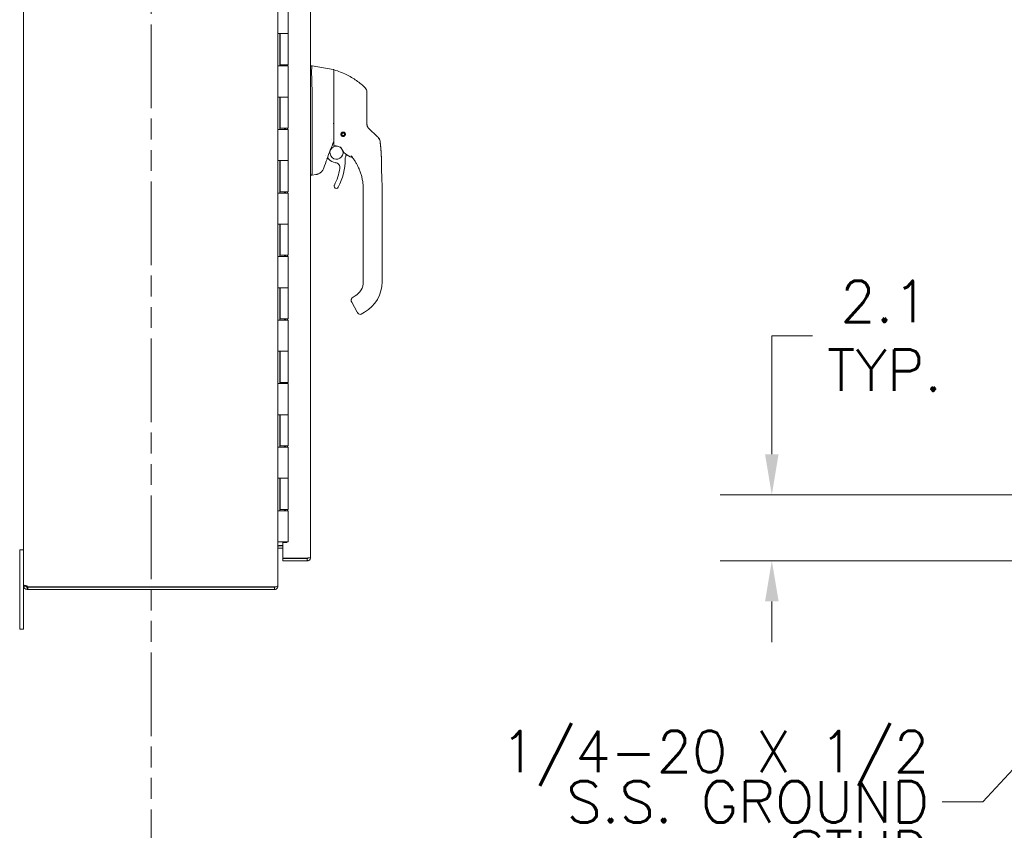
# Model space of a CAD drawing. Header units: inches. Extents: x 7 to 216, y 7 to 136.
# Tile 10 of 30: x 12 to 43, y 62 to 88. Entities that reach past the tile are written whole.
import ezdxf

# ---------------------------------------------------------------- set-up
doc = ezdxf.new("R2010")
doc.units = ezdxf.units.IN
doc.header["$LTSCALE"] = 13
doc.header["$MEASUREMENT"] = 0
doc.linetypes.add('DOUBLE_DASH_CHAIN', pattern=[1.2403, 0.6614, -0.0827, 0.1654, -0.0827, 0.1654, -0.0827])
for name, color, linetype, lineweight in [('Dimension (ANSI)', 7, 'Continuous', 5), ('Section Line (ANSI)', 7, 'DOUBLE_DASH_CHAIN', 5), ('Symbol (ANSI)', 7, 'Continuous', 5), ('Visible (ANSI)', 7, 'Continuous', 5)]:
    doc.layers.add(name, color=color, linetype=linetype, lineweight=lineweight)
doc.styles.add('ROMANS', font='romans.shx')
doc.dimstyles.new('Default (ANSI)', dxfattribs={"dimscale": 13, "dimtxt": 0.1, "dimasz": 0.098425, "dimexe": 0.125, "dimexo": 0.0625, "dimgap": 0.031496, "dimtad": 0, "dimtih": 1, "dimtoh": 1, "dimrnd": 1e-08, "dimzin": 0, "dimdsep": 46, "dimtxsty": 'ROMANS', "dimcen": 0.09, "dimdle": 0.393701, "dimclrd": 256, "dimclre": 256, "dimclrt": 256, "dimadec": 0, "dimazin": 0, "dimtfac": 1, "dimtofl": 0, "dimtmove": 0, "dimatfit": 3, "dimfxl": 0, "dimtolj": 1, "dimtzin": 0, "dimlwd": -1, "dimlwe": -1, "dimarcsym": 0})
doc.dimstyles.new('Default (ANSI)$7', dxfattribs={"dimscale": 13, "dimtxt": 0.1, "dimasz": 0.098425, "dimexe": 0.125, "dimexo": 0.0625, "dimgap": 0.031496, "dimtad": 0, "dimtih": 1, "dimtoh": 1, "dimrnd": 1e-08, "dimzin": 0, "dimdsep": 46, "dimtxsty": 'ROMANS', "dimcen": 0.09, "dimdle": 0.393701, "dimclrd": 256, "dimclre": 256, "dimclrt": 256, "dimadec": 0, "dimazin": 0, "dimtfac": 1, "dimtofl": 0, "dimtmove": 0, "dimatfit": 3, "dimfxl": 0, "dimtolj": 1, "dimtzin": 0, "dimlwd": -1, "dimlwe": -1, "dimarcsym": 0})

# ---------------------------------------------------------------- blocks, each defined once
blk = doc.blocks.new('2dTransSection0')
at = {"layer": 'Section Line (ANSI)', "linetype": 'DOUBLE_DASH_CHAIN', "ltscale": 0.023576}
blk.add_line((1.2332, 7.8636), (1.2332, 4.6606), dxfattribs=at)
blk = doc.blocks.new('*D8')
at = {"layer": 'Defpoints', "color": 0}
for p in [(51.303, 72.594), (35.569, 70.52), (49.314, 70.52)]:
    blk.add_point(p, dxfattribs=at)
at = {"layer": 'Dimension (ANSI)'}
for p, q in [((35.569, 73.874), (35.569, 77.598)), ((35.569, 77.598), (36.848, 77.598)), ((50.491, 72.594), (33.944, 72.594)), ((48.502, 70.52), (33.944, 70.52)), ((35.569, 69.241), (35.569, 67.961))]:
    blk.add_line(p, q, dxfattribs=at)
for points in [[(35.355, 73.874), (35.782, 73.874), (35.569, 72.594)], [(35.355, 69.241), (35.782, 69.241), (35.569, 70.52)]]:
    blk.add_solid(points, dxfattribs=at)
at = {"layer": 'Dimension (ANSI)', "insert": (39.115, 77.598), "char_height": 1.3, "attachment_point": 5, "style": 'ROMANS'}
blk.add_mtext('\\A1;2.1{\\PTYP.}', dxfattribs=at)

msp = doc.modelspace()

# ---------------------------------------------------------------- linework, layer by layer
at = {"layer": 'Visible (ANSI)'}
for p, q in [((12.019, 69.731), (12.019, 99.497)), ((20.019, 99.498), (20.019, 69.73)), ((21.053, 98.603), (21.053, 70.626)), ((20.344, 88.094), (20.344, 87.114)), ((20.02, 86.094), (20.02, 87.114)), ((20.021, 87.114), (20.02, 87.114)), ((20.021, 87.114), (20.107, 87.114)), ((20.082, 87.114), (20.082, 86.094)), ((20.094, 87.114), (20.094, 86.134)), ((20.107, 87.114), (20.344, 87.114)), ((20.344, 87.114), (20.107, 87.114)), ((20.344, 87.114), (20.344, 86.134)), ((20.02, 86.094), (20.021, 86.094)), ((20.107, 86.094), (20.021, 86.094)), ((20.344, 86.134), (20.094, 86.134)), ((20.107, 86.094), (20.344, 86.094)), ((20.234, 86.134), (20.234, 86.094)), ((20.266, 86.094), (20.266, 86.134)), ((20.328, 86.134), (20.328, 86.094)), ((20.344, 86.094), (20.344, 85.114)), ((21.097, 86.103), (21.053, 86.103)), ((21.765, 85.985), (21.098, 86.103)), ((21.781, 85.626), (21.781, 85.965)), ((21.098, 85.406), (21.098, 84.342)), ((20.02, 84.094), (20.02, 85.114)), ((20.021, 85.114), (20.02, 85.114)), ((20.021, 85.114), (20.107, 85.114)), ((20.082, 85.114), (20.082, 84.094)), ((20.094, 85.114), (20.094, 84.134)), ((20.107, 85.114), (20.344, 85.114)), ((20.344, 85.114), (20.107, 85.114)), ((20.344, 85.114), (20.344, 84.134)), ((20.02, 84.094), (20.021, 84.094)), ((20.107, 84.094), (20.021, 84.094)), ((20.344, 84.134), (20.094, 84.134)), ((20.107, 84.094), (20.344, 84.094)), ((20.234, 84.134), (20.234, 84.094)), ((20.266, 84.094), (20.266, 84.134)), ((20.328, 84.134), (20.328, 84.094)), ((20.344, 84.094), (20.344, 83.114)), ((21.098, 84.111), (21.098, 82.706)), ((22.04, 83.991), (22.041, 83.994)), ((22.042, 83.995), (22.045, 83.995)), ((22.084, 84.003), (22.086, 84.005)), ((22.088, 84.005), (22.09, 84.002)), ((22.018, 83.952), (22.016, 83.954)), ((22.017, 83.956), (22.019, 83.958)), ((22.026, 83.911), (22.026, 83.913)), ((22.03, 83.908), (22.027, 83.909)), ((22.065, 83.885), (22.063, 83.887)), ((22.069, 83.886), (22.067, 83.884)), ((22.111, 83.894), (22.108, 83.895)), ((22.113, 83.898), (22.112, 83.895)), ((22.123, 83.981), (22.126, 83.981)), ((22.127, 83.979), (22.127, 83.976)), ((22.136, 83.933), (22.134, 83.932)), ((22.135, 83.937), (22.137, 83.935)), ((22.185, 83.455), (22.185, 83.455)), ((20.02, 82.094), (20.02, 83.114)), ((20.021, 83.114), (20.02, 83.114)), ((20.021, 83.114), (20.107, 83.114)), ((20.082, 83.114), (20.082, 82.094)), ((20.094, 83.114), (20.094, 82.134)), ((20.107, 83.114), (20.344, 83.114)), ((20.344, 83.114), (20.107, 83.114)), ((20.344, 83.114), (20.344, 82.134)), ((21.521, 83.284), (21.521, 83.284)), ((21.583, 83.211), (21.624, 83.161)), ((21.096, 82.653), (21.053, 82.653)), ((21.211, 82.673), (21.098, 82.653)), ((21.098, 82.654), (21.098, 82.653)), ((20.344, 82.134), (20.094, 82.134)), ((20.234, 82.134), (20.234, 82.094)), ((20.266, 82.094), (20.266, 82.134)), ((20.328, 82.134), (20.328, 82.094)), ((22.711, 82.134), (22.711, 82.194)), ((22.711, 82.134), (22.711, 81.523)), ((23.302, 81.268), (23.302, 82.194)), ((20.02, 82.094), (20.021, 82.094)), ((20.107, 82.094), (20.021, 82.094)), ((20.107, 82.094), (20.344, 82.094)), ((20.344, 82.094), (20.344, 81.114)), ((22.711, 81.425), (22.711, 81.523)), ((22.711, 81.425), (22.711, 81.268)), ((22.711, 81.268), (22.711, 80.815)), ((23.302, 81.268), (23.302, 79.299)), ((20.02, 80.094), (20.02, 81.114)), ((20.021, 81.114), (20.02, 81.114)), ((20.021, 81.114), (20.107, 81.114)), ((20.082, 81.114), (20.082, 80.094)), ((20.094, 81.114), (20.094, 80.134)), ((20.107, 81.114), (20.344, 81.114)), ((20.344, 81.114), (20.107, 81.114)), ((20.344, 81.114), (20.344, 80.134)), ((22.711, 80.815), (22.711, 80.716)), ((22.711, 80.716), (22.711, 80.106)), ((20.02, 80.094), (20.021, 80.094)), ((20.107, 80.094), (20.021, 80.094)), ((20.344, 80.134), (20.094, 80.134)), ((20.107, 80.094), (20.344, 80.094)), ((20.234, 80.134), (20.234, 80.094)), ((20.266, 80.094), (20.266, 80.134)), ((20.328, 80.134), (20.328, 80.094)), ((20.344, 80.094), (20.344, 79.114)), ((22.711, 80.106), (22.711, 80.008)), ((22.711, 80.008), (22.711, 79.398)), ((22.711, 79.398), (22.711, 79.299)), ((20.02, 78.094), (20.02, 79.114)), ((20.021, 79.114), (20.02, 79.114)), ((20.021, 79.114), (20.107, 79.114)), ((20.082, 79.114), (20.082, 78.094)), ((20.094, 79.114), (20.094, 78.134)), ((20.107, 79.114), (20.344, 79.114)), ((20.344, 79.114), (20.107, 79.114)), ((20.344, 79.114), (20.344, 78.134)), ((22.455, 78.856), (22.387, 78.816)), ((22.344, 78.655), (22.521, 78.348)), ((20.344, 78.134), (20.094, 78.134)), ((20.234, 78.134), (20.234, 78.094)), ((20.266, 78.094), (20.266, 78.134)), ((20.328, 78.134), (20.328, 78.094)), ((22.751, 78.344), (22.648, 78.285)), ((20.02, 78.094), (20.021, 78.094)), ((20.107, 78.094), (20.021, 78.094)), ((20.107, 78.094), (20.344, 78.094)), ((20.344, 78.094), (20.344, 77.114)), ((20.02, 76.094), (20.02, 77.114)), ((20.021, 77.114), (20.02, 77.114)), ((20.021, 77.114), (20.107, 77.114)), ((20.082, 77.114), (20.082, 76.094)), ((20.094, 77.114), (20.094, 76.134)), ((20.107, 77.114), (20.344, 77.114)), ((20.344, 77.114), (20.107, 77.114)), ((20.344, 77.114), (20.344, 76.134)), ((20.02, 76.094), (20.021, 76.094)), ((20.107, 76.094), (20.021, 76.094)), ((20.344, 76.134), (20.094, 76.134)), ((20.107, 76.094), (20.344, 76.094)), ((20.234, 76.134), (20.234, 76.094)), ((20.266, 76.094), (20.266, 76.134)), ((20.328, 76.134), (20.328, 76.094)), ((20.344, 76.094), (20.344, 75.114)), ((20.021, 75.114), (20.02, 75.114)), ((20.02, 74.094), (20.02, 75.114)), ((20.021, 75.114), (20.107, 75.114)), ((20.082, 75.114), (20.082, 74.094)), ((20.094, 75.114), (20.094, 74.134)), ((20.107, 75.114), (20.344, 75.114)), ((20.344, 75.114), (20.107, 75.114)), ((20.344, 75.114), (20.344, 74.134)), ((20.02, 74.094), (20.021, 74.094)), ((20.107, 74.094), (20.021, 74.094)), ((20.344, 74.134), (20.094, 74.134)), ((20.107, 74.094), (20.344, 74.094)), ((20.234, 74.134), (20.234, 74.094)), ((20.266, 74.094), (20.266, 74.134)), ((20.328, 74.134), (20.328, 74.094)), ((20.344, 74.094), (20.344, 73.114)), ((20.02, 72.094), (20.02, 73.114)), ((20.021, 73.114), (20.02, 73.114)), ((20.021, 73.114), (20.107, 73.114)), ((20.082, 73.114), (20.082, 72.094)), ((20.094, 73.114), (20.094, 72.134)), ((20.107, 73.114), (20.344, 73.114)), ((20.344, 73.114), (20.107, 73.114)), ((20.344, 73.114), (20.344, 72.134)), ((20.02, 72.094), (20.021, 72.094)), ((20.107, 72.094), (20.021, 72.094)), ((20.344, 72.134), (20.094, 72.134)), ((20.107, 72.094), (20.344, 72.094)), ((20.234, 72.134), (20.234, 72.094)), ((20.266, 72.094), (20.266, 72.134)), ((20.328, 72.134), (20.328, 72.094)), ((20.344, 72.094), (20.344, 71.114)), ((20.021, 71.114), (20.019, 71.114)), ((20.021, 71.114), (20.107, 71.114)), ((20.051, 71), (20.178, 71)), ((20.178, 70.989), (20.051, 70.989)), ((20.344, 71.114), (20.107, 71.114)), ((20.303, 71.098), (20.178, 71.098)), ((20.178, 71.098), (20.178, 70.605)), ((20.303, 71.114), (20.303, 71.098)), ((12.019, 70.864), (11.894, 70.864)), ((11.894, 70.614), (11.894, 70.864)), ((20.051, 70.915), (20.178, 70.915)), ((11.894, 70.614), (11.894, 68.614)), ((20.178, 70.605), (20.948, 70.605)), ((20.948, 70.594), (20.178, 70.594)), ((20.178, 70.594), (20.178, 70.52)), ((20.178, 70.52), (20.948, 70.52)), ((20.948, 70.52), (20.948, 70.594)), ((12.019, 69.731), (12.07, 69.731)), ((12.019, 69.719), (12.019, 69.731)), ((12.019, 68.614), (12.019, 69.719)), ((12.019, 69.719), (12.07, 69.719)), ((12.07, 69.731), (12.093, 69.731)), ((12.07, 69.719), (12.093, 69.719)), ((12.093, 69.731), (12.093, 69.719)), ((12.125, 69.688), (12.125, 69.664)), ((12.125, 69.688), (12.147, 69.688)), ((12.125, 69.664), (12.125, 69.614)), ((12.147, 69.614), (12.125, 69.614)), ((12.147, 69.688), (12.147, 69.614)), ((12.147, 69.688), (19.914, 69.688)), ((12.147, 69.614), (19.914, 69.614)), ((19.914, 69.693), (12.149, 69.693)), ((19.914, 69.693), (19.914, 69.699)), ((19.914, 69.614), (19.914, 69.688)), ((20.012, 69.719), (20.019, 69.719)), ((20.019, 69.719), (20.019, 69.73)), ((11.894, 68.364), (11.894, 68.614)), ((12.019, 68.614), (12.019, 68.364)), ((11.894, 68.364), (12.019, 68.364))]:
    msp.add_line(p, q, dxfattribs=at)
for radius in [0.061, 0.0394]:
    msp.add_circle((22.076, 83.945), radius, dxfattribs=at)
for centre, radius, start, end in [((21.793, 85.959), 0.0118, 73.0732, 180), ((22.628, 85.269), 0.197, 0, 45.4728), ((22.076, 83.945), 0.0591, 127.9416, 167.0584), ((22.076, 83.945), 0.0591, 122.0584, 127.9416), ((22.076, 83.945), 0.0591, 82.9416, 122.0584), ((22.076, 83.945), 0.0591, 77.0584, 82.9416), ((22.076, 83.945), 0.0591, 37.9416, 77.0584), ((21.716, 83.871), 0.0787, 269.4932, 269.494), ((22.076, 83.945), 0.0591, 172.9416, 212.0584), ((22.076, 83.945), 0.0591, 167.0584, 172.9416), ((22.076, 83.945), 0.0591, 212.0584, 217.9416), ((22.076, 83.945), 0.0591, 217.9416, 257.0584), ((22.076, 83.945), 0.0591, 257.0584, 262.9416), ((22.076, 83.945), 0.0591, 262.9416, 302.0584), ((22.076, 83.945), 0.0591, 302.0584, 307.9416), ((22.076, 83.945), 0.0591, 307.9416, 347.0584), ((22.076, 83.945), 0.0591, 32.0584, 37.9416), ((22.076, 83.945), 0.0591, 352.9416, 32.0584), ((22.076, 83.945), 0.0591, 347.0584, 352.9416), ((21.865, 83.364), 0.207, 80.6544, 15.042), ((21.865, 83.364), 0.207, 46.794, 65.7233), ((22.506, 83.748), 0.551, 203.6684, 254.6399), ((36.343, 77.711), 15.748, 159.7443, 160.8286), ((21.865, 83.364), 0.315, 220.033, 264.1461), ((20.226, 83.162), 1.913, 332.5366, 359.9974), ((22.336, 83.162), 0.197, 156.7686, 179.9974), ((21.865, 83.364), 0.315, 336.7686, 349.6151), ((22.355, 83.197), 0.0201, 37.0497, 74.6398), ((20.226, 83.162), 1.772, 332.5366, 350.4361), ((21.817, 82.894), 0.157, 350.4361, 84.1461), ((21.86, 82.312), 0.0709, 152.5366, 332.5366), ((22.199, 79.299), 0.512, 300, 0), ((22.199, 79.299), 1.102, 300, 0), ((22.609, 78.354), 0.0787, 210, 300), ((20.051, 70.884), 0.105, 90, 97.9309), ((12.081, 69.676), 0.07, 13.9641, 51.9526), ((19.914, 69.719), 0.0312, 270, 321.7663)]:
    msp.add_arc(centre, radius, start, end, dxfattribs=at)
for centre, major_axis, ratio, start_param, end_param in [((20.969, 86.103), (0.129, 0), 0.001274, 0.007284, 0.061264), ((20.969, 85.406), (0.129, 0), 0.999999, 0, 0.061083), ((23.09, 84.305), (-0.238, -0.139), 0.832067, 0.199583, 0.235296), ((23.043, 83.702), (0.136, 0.143), 0.999991, 5.575718, 6.283185), ((21.983, 83.518), (0.0077, 0.0185), 0.999933, 5.519389, 6.283185), ((23.441, 83.002), (-1.44, 0.525), 0.00001, 6.272081, 6.283196), ((20.644, 82.654), (0.453, 0.053), 0.163013, 6.195167, 6.263995), ((20.644, 82.654), (0.453, 0), 0.000223, 0, 0.068828), ((20.644, 82.653), (0.453, 0), 0.000223, 6.214357, 6.283185)]:
    msp.add_ellipse(centre, major_axis=major_axis, ratio=ratio, start_param=start_param, end_param=end_param, dxfattribs=at)
for points, knots in [([(21.097, 86.103), (21.094, 86.103), (21.092, 86.098), (21.089, 86.078), (21.087, 86.06), (21.085, 86.002), (21.084, 85.957), (21.084, 85.847), (21.085, 85.784), (21.087, 85.662), (21.089, 85.608), (21.092, 85.507), (21.094, 85.46), (21.097, 85.413)], [-2.743472, -2.743472, -2.743472, -2.743472, -2.38819, -2.38819, -1.960551, -1.960551, -1.371951, -1.371951, -0.783309, -0.783309, -0.355409, -0.355409, 0, 0, 0, 0]), ([(21.765, 85.985), (21.767, 85.984), (21.769, 85.984), (21.773, 85.982), (21.774, 85.98), (21.777, 85.977), (21.779, 85.975), (21.78, 85.972), (21.781, 85.97), (21.781, 85.967), (21.781, 85.966), (21.781, 85.965)], [0, 0, 0, 0, 0.0161556, 0.0161556, 0.03207939, 0.03207939, 0.0480115, 0.0480115, 0.06394331, 0.06394331, 0.0695238, 0.0695238, 0.0695238, 0.0695238]), ([(22.766, 85.409), (22.726, 85.449), (22.683, 85.487), (22.638, 85.525), (22.593, 85.562), (22.546, 85.598), (22.495, 85.634), (22.445, 85.669), (22.393, 85.703), (22.337, 85.735), (22.282, 85.768), (22.224, 85.798), (22.167, 85.826), (22.109, 85.854), (22.052, 85.879), (21.99, 85.903), (21.929, 85.927), (21.864, 85.95), (21.796, 85.971)], [0, 0, 0, 0, 0.166667, 0.166667, 0.166667, 0.333333, 0.333333, 0.333333, 0.5, 0.5, 0.5, 0.666667, 0.666667, 0.666667, 0.833333, 0.833333, 0.833333, 1, 1, 1, 1]), ([(21.781, 85.626), (21.781, 85.613), (21.781, 85.601), (21.781, 85.59), (21.781, 85.572), (21.781, 85.555), (21.781, 85.539), (21.781, 85.523), (21.781, 85.507), (21.781, 85.492), (21.781, 85.477), (21.781, 85.463), (21.781, 85.449), (21.781, 85.435), (21.781, 85.422), (21.781, 85.41), (21.781, 85.397), (21.781, 85.385), (21.781, 85.374), (21.781, 85.363), (21.781, 85.352), (21.781, 85.341), (21.781, 85.331), (21.781, 85.321), (21.781, 85.311), (21.781, 85.302), (21.781, 85.293), (21.781, 85.284), (21.781, 85.275), (21.781, 85.267), (21.781, 85.259)], [0.7387969, 0.7387969, 0.7387969, 0.7387969, 0.7567568, 0.7567568, 0.7567568, 0.7837838, 0.7837838, 0.7837838, 0.8108108, 0.8108108, 0.8108108, 0.8378378, 0.8378378, 0.8378378, 0.8648649, 0.8648649, 0.8648649, 0.8918919, 0.8918919, 0.8918919, 0.9189189, 0.9189189, 0.9189189, 0.9459459, 0.9459459, 0.9459459, 0.972973, 0.972973, 0.972973, 1, 1, 1, 1]), ([(21.781, 85.259), (21.781, 85.174), (21.781, 85.092), (21.781, 85.013), (21.781, 84.934), (21.781, 84.857), (21.781, 84.785), (21.781, 84.712), (21.781, 84.644), (21.781, 84.574), (21.781, 84.503), (21.781, 84.429), (21.781, 84.356)], [0, 0, 0, 0, 0.25, 0.25, 0.25, 0.5, 0.5, 0.5, 0.75, 0.75, 0.75, 1, 1, 1, 1]), ([(22.825, 84.655), (22.825, 84.664), (22.825, 84.674), (22.825, 84.683), (22.825, 84.693), (22.825, 84.704), (22.825, 84.714), (22.825, 84.725), (22.825, 84.737), (22.825, 84.748), (22.825, 84.76), (22.825, 84.772), (22.825, 84.785), (22.825, 84.798), (22.825, 84.811), (22.825, 84.825), (22.825, 84.839), (22.825, 84.854), (22.825, 84.869), (22.825, 84.884), (22.825, 84.899), (22.825, 84.915), (22.825, 84.931), (22.825, 84.948), (22.825, 84.965), (22.825, 84.983), (22.825, 85), (22.825, 85.018), (22.825, 85.037), (22.825, 85.055), (22.825, 85.073), (22.825, 85.091), (22.825, 85.107), (22.825, 85.123), (22.825, 85.138), (22.825, 85.151), (22.825, 85.163), (22.825, 85.175), (22.825, 85.186), (22.825, 85.195), (22.825, 85.204), (22.825, 85.212), (22.825, 85.219), (22.825, 85.226), (22.825, 85.232), (22.825, 85.237), (22.825, 85.243), (22.825, 85.247), (22.825, 85.251), (22.825, 85.254), (22.825, 85.257), (22.825, 85.26), (22.825, 85.262), (22.825, 85.264), (22.825, 85.265), (22.825, 85.267), (22.825, 85.267), (22.825, 85.268), (22.825, 85.269), (22.825, 85.269), (22.825, 85.269)], [0, 0, 0, 0, 0.05, 0.05, 0.05, 0.1, 0.1, 0.1, 0.15, 0.15, 0.15, 0.2, 0.2, 0.2, 0.25, 0.25, 0.25, 0.3, 0.3, 0.3, 0.35, 0.35, 0.35, 0.4, 0.4, 0.4, 0.45, 0.45, 0.45, 0.5, 0.5, 0.5, 0.55, 0.55, 0.55, 0.6, 0.6, 0.6, 0.65, 0.65, 0.65, 0.7, 0.7, 0.7, 0.75, 0.75, 0.75, 0.8, 0.8, 0.8, 0.85, 0.85, 0.85, 0.9, 0.9, 0.9, 0.95, 0.95, 0.95, 1, 1, 1, 1]), ([(22.825, 84.265), (22.825, 84.306), (22.825, 84.348), (22.825, 84.39), (22.825, 84.433), (22.825, 84.476), (22.825, 84.52), (22.825, 84.565), (22.825, 84.609), (22.825, 84.655)], [0, 0, 0, 0, 0.3333333, 0.3333333, 0.3333333, 0.6666667, 0.6666667, 0.6666667, 1, 1, 1, 1]), ([(21.098, 84.34), (21.097, 84.302), (21.097, 84.263), (21.097, 84.186), (21.097, 84.149), (21.098, 84.112)], [-0.5896434, -0.5896434, -0.5896434, -0.5896434, -0.2948439, -0.2948439, 0, 0, 0, 0]), ([(21.781, 84.356), (21.781, 84.346), (21.781, 84.335), (21.781, 84.325), (21.781, 84.314), (21.781, 84.304), (21.781, 84.293), (21.781, 84.282), (21.781, 84.272), (21.781, 84.261), (21.781, 84.251), (21.781, 84.24), (21.781, 84.23), (21.781, 84.22), (21.781, 84.21), (21.781, 84.2), (21.781, 84.19), (21.781, 84.181), (21.781, 84.171), (21.781, 84.161), (21.781, 84.15), (21.781, 84.14), (21.781, 84.129), (21.781, 84.118), (21.781, 84.106), (21.781, 84.095), (21.781, 84.083), (21.781, 84.072), (21.781, 84.06), (21.781, 84.048), (21.781, 84.036), (21.781, 84.024), (21.781, 84.012), (21.781, 84), (21.781, 83.988), (21.781, 83.976), (21.781, 83.963), (21.781, 83.951), (21.781, 83.939), (21.781, 83.927), (21.781, 83.914), (21.781, 83.902), (21.781, 83.89), (21.781, 83.879), (21.781, 83.868), (21.781, 83.858), (21.781, 83.848), (21.781, 83.839), (21.781, 83.831), (21.781, 83.822), (21.781, 83.815), (21.781, 83.807), (21.781, 83.8), (21.781, 83.793), (21.781, 83.787), (21.781, 83.78), (21.781, 83.773), (21.781, 83.767), (21.781, 83.761), (21.781, 83.754), (21.781, 83.748), (21.781, 83.742), (21.781, 83.736), (21.781, 83.73), (21.781, 83.724), (21.781, 83.718), (21.781, 83.712), (21.781, 83.706), (21.781, 83.7), (21.781, 83.694), (21.781, 83.689), (21.781, 83.684), (21.781, 83.68), (21.781, 83.676), (21.781, 83.672), (21.781, 83.668), (21.781, 83.665), (21.781, 83.661), (21.781, 83.658), (21.781, 83.655), (21.781, 83.653), (21.781, 83.65), (21.781, 83.648), (21.781, 83.646), (21.781, 83.644), (21.781, 83.641), (21.781, 83.64), (21.781, 83.638), (21.781, 83.636), (21.781, 83.634), (21.781, 83.633), (21.781, 83.631), (21.781, 83.63), (21.781, 83.628), (21.781, 83.627), (21.781, 83.626), (21.781, 83.624), (21.781, 83.623), (21.781, 83.622), (21.781, 83.62), (21.781, 83.619), (21.781, 83.618), (21.781, 83.616), (21.781, 83.615), (21.781, 83.614), (21.781, 83.613), (21.781, 83.611), (21.781, 83.611), (21.781, 83.61), (21.781, 83.609), (21.781, 83.608), (21.781, 83.607), (21.781, 83.607), (21.781, 83.606), (21.781, 83.606), (21.781, 83.605), (21.781, 83.604), (21.781, 83.604), (21.781, 83.604), (21.781, 83.603), (21.781, 83.603), (21.781, 83.602), (21.781, 83.602), (21.781, 83.602), (21.781, 83.602), (21.781, 83.601), (21.781, 83.601), (21.781, 83.601), (21.781, 83.601), (21.781, 83.6), (21.781, 83.6), (21.781, 83.6), (21.781, 83.6), (21.781, 83.6), (21.781, 83.6), (21.781, 83.599), (21.781, 83.599), (21.781, 83.599), (21.781, 83.599), (21.781, 83.599), (21.781, 83.599), (21.781, 83.599), (21.781, 83.599), (21.781, 83.599), (21.781, 83.599), (21.781, 83.599), (21.781, 83.599), (21.781, 83.599), (21.781, 83.599), (21.781, 83.599), (21.781, 83.599)], [0, 0, 0, 0, 0.02, 0.02, 0.02, 0.04, 0.04, 0.04, 0.06, 0.06, 0.06, 0.08, 0.08, 0.08, 0.1, 0.1, 0.1, 0.12, 0.12, 0.12, 0.14, 0.14, 0.14, 0.16, 0.16, 0.16, 0.18, 0.18, 0.18, 0.2, 0.2, 0.2, 0.22, 0.22, 0.22, 0.24, 0.24, 0.24, 0.26, 0.26, 0.26, 0.28, 0.28, 0.28, 0.3, 0.3, 0.3, 0.32, 0.32, 0.32, 0.34, 0.34, 0.34, 0.36, 0.36, 0.36, 0.38, 0.38, 0.38, 0.4, 0.4, 0.4, 0.42, 0.42, 0.42, 0.44, 0.44, 0.44, 0.46, 0.46, 0.46, 0.48, 0.48, 0.48, 0.5, 0.5, 0.5, 0.52, 0.52, 0.52, 0.54, 0.54, 0.54, 0.56, 0.56, 0.56, 0.58, 0.58, 0.58, 0.6, 0.6, 0.6, 0.62, 0.62, 0.62, 0.64, 0.64, 0.64, 0.66, 0.66, 0.66, 0.68, 0.68, 0.68, 0.7, 0.7, 0.7, 0.72, 0.72, 0.72, 0.74, 0.74, 0.74, 0.76, 0.76, 0.76, 0.78, 0.78, 0.78, 0.8, 0.8, 0.8, 0.82, 0.82, 0.82, 0.84, 0.84, 0.84, 0.86, 0.86, 0.86, 0.88, 0.88, 0.88, 0.9, 0.9, 0.9, 0.92, 0.92, 0.92, 0.94, 0.94, 0.94, 0.96, 0.96, 0.96, 0.98, 0.98, 0.98, 1, 1, 1, 1]), ([(21.78, 84.268), (21.78, 84.27), (21.779, 84.272), (21.778, 84.273), (21.776, 84.275), (21.774, 84.276), (21.772, 84.277), (21.77, 84.279), (21.768, 84.28), (21.765, 84.281)], [0, 0, 0, 0, 0.333333, 0.333333, 0.333333, 0.666667, 0.666667, 0.666667, 1, 1, 1, 1]), ([(21.78, 84.268), (21.781, 84.267), (21.781, 84.265), (21.781, 84.26), (21.781, 84.258), (21.781, 84.255)], [-0.03976287, -0.03976287, -0.03976287, -0.03976287, -0.01919123, -0.01919123, 0, 0, 0, 0]), ([(22.076, 83.876), (22.071, 83.876), (22.066, 83.876), (22.056, 83.879), (22.051, 83.881), (22.039, 83.886), (22.032, 83.891), (22.02, 83.904), (22.016, 83.911), (22.01, 83.926), (22.008, 83.933), (22.007, 83.947), (22.008, 83.953), (22.011, 83.967), (22.014, 83.974), (22.022, 83.988), (22.029, 83.995), (22.042, 84.005), (22.049, 84.008), (22.062, 84.013), (22.069, 84.014), (22.076, 84.014)], [-0.5739281, -0.5739281, -0.5739281, -0.5739281, -0.533814, -0.533814, -0.4939143, -0.4939143, -0.4307597, -0.4307597, -0.3597657, -0.3597657, -0.3005984, -0.3005984, -0.2454531, -0.2454531, -0.1831514, -0.1831514, -0.1104073, -0.1104073, -0.0546787, -0.0546787, -0.000001, -0.000001, -0.000001, -0.000001]), ([(22.076, 84.014), (22.082, 84.014), (22.087, 84.013), (22.097, 84.011), (22.103, 84.009), (22.115, 84.002), (22.122, 83.997), (22.134, 83.984), (22.138, 83.977), (22.144, 83.961), (22.145, 83.954), (22.146, 83.938), (22.144, 83.931), (22.14, 83.916), (22.136, 83.909), (22.126, 83.896), (22.12, 83.89), (22.107, 83.883), (22.101, 83.88), (22.089, 83.877), (22.083, 83.876), (22.076, 83.876)], [-0.5692874, -0.5692874, -0.5692874, -0.5692874, -0.5288858, -0.5288858, -0.4876841, -0.4876841, -0.4202422, -0.4202422, -0.3530717, -0.3530717, -0.2912927, -0.2912927, -0.2304014, -0.2304014, -0.1671779, -0.1671779, -0.0985288, -0.0985288, -0.0485921, -0.0485921, -0.000001, -0.000001, -0.000001, -0.000001]), ([(22.88, 84.129), (22.878, 84.131), (22.876, 84.133), (22.874, 84.135), (22.871, 84.138), (22.869, 84.14), (22.867, 84.143), (22.865, 84.146), (22.863, 84.149), (22.861, 84.152), (22.859, 84.155), (22.856, 84.158), (22.854, 84.161), (22.852, 84.165), (22.85, 84.169), (22.848, 84.173), (22.845, 84.177), (22.843, 84.181), (22.841, 84.186), (22.839, 84.191), (22.837, 84.196), (22.835, 84.202), (22.833, 84.207), (22.831, 84.214), (22.83, 84.22), (22.828, 84.227), (22.827, 84.234), (22.826, 84.241), (22.825, 84.249), (22.825, 84.257), (22.825, 84.265)], [0, 0, 0, 0, 0.1, 0.1, 0.1, 0.2, 0.2, 0.2, 0.3, 0.3, 0.3, 0.4, 0.4, 0.4, 0.5, 0.5, 0.5, 0.6, 0.6, 0.6, 0.7, 0.7, 0.7, 0.8, 0.8, 0.8, 0.9, 0.9, 0.9, 0.9999999, 0.9999999, 0.9999999, 0.9999999]), ([(23.027, 83.988), (23.01, 84.004), (22.994, 84.02), (22.978, 84.035), (22.962, 84.05), (22.946, 84.065), (22.931, 84.08), (22.916, 84.095), (22.9, 84.109), (22.886, 84.123)], [0, 0, 0, 0, 0.333333, 0.333333, 0.333333, 0.666667, 0.666667, 0.666667, 1, 1, 1, 1]), ([(23.179, 83.844), (23.179, 83.844), (23.179, 83.844), (23.179, 83.845), (23.178, 83.845), (23.178, 83.845), (23.178, 83.845), (23.177, 83.846), (23.177, 83.846), (23.176, 83.847), (23.175, 83.848), (23.174, 83.849), (23.173, 83.85), (23.172, 83.851), (23.171, 83.852), (23.169, 83.854), (23.168, 83.855), (23.166, 83.857), (23.164, 83.859), (23.162, 83.861), (23.159, 83.863), (23.157, 83.865), (23.154, 83.868), (23.151, 83.871), (23.148, 83.874), (23.145, 83.877), (23.141, 83.88), (23.137, 83.884), (23.133, 83.888), (23.129, 83.892), (23.124, 83.896), (23.12, 83.901), (23.115, 83.905), (23.109, 83.911), (23.103, 83.916), (23.097, 83.922), (23.091, 83.928), (23.084, 83.935), (23.077, 83.941), (23.069, 83.949), (23.062, 83.956), (23.054, 83.963), (23.047, 83.97), (23.04, 83.976), (23.033, 83.983), (23.027, 83.988)], [0, 0, 0, 0, 0.066667, 0.066667, 0.066667, 0.133333, 0.133333, 0.133333, 0.2, 0.2, 0.2, 0.266667, 0.266667, 0.266667, 0.333333, 0.333333, 0.333333, 0.4, 0.4, 0.4, 0.466667, 0.466667, 0.466667, 0.533333, 0.533333, 0.533333, 0.6, 0.6, 0.6, 0.666667, 0.666667, 0.666667, 0.733333, 0.733333, 0.733333, 0.8, 0.8, 0.8, 0.866667, 0.866667, 0.866667, 0.933333, 0.933333, 0.933333, 1, 1, 1, 1]), ([(23.179, 83.844), (23.197, 83.827), (23.213, 83.805), (23.232, 83.763), (23.237, 83.742), (23.239, 83.722)], [0, 0, 0, 0, 0.1937084, 0.1937084, 0.3519523, 0.3519523, 0.3519523, 0.3519523]), ([(23.278, 83.215), (23.277, 83.272), (23.274, 83.33), (23.27, 83.388), (23.266, 83.446), (23.261, 83.503), (23.256, 83.559), (23.25, 83.615), (23.245, 83.67), (23.239, 83.722)], [0, 0, 0, 0, 0.333333, 0.333333, 0.333333, 0.666667, 0.666667, 0.666667, 1, 1, 1, 1]), ([(23.239, 83.722), (23.256, 83.559), (23.274, 83.395), (23.278, 83.228), (23.278, 83.224), (23.278, 83.22), (23.278, 83.219), (23.278, 83.217), (23.278, 83.217), (23.278, 83.216), (23.278, 83.216), (23.278, 83.215), (23.278, 83.215), (23.278, 83.215), (23.278, 83.215), (23.278, 83.215)], [0, 0, 0, 0, 1.250402, 1.250402, 1.276292, 1.276292, 1.284105, 1.284105, 1.288011, 1.288011, 1.289964, 1.289964, 1.290941, 1.290941, 1.291429, 1.291429, 1.291429, 1.291429]), ([(21.792, 83.587), (21.791, 83.587), (21.789, 83.587), (21.787, 83.589), (21.785, 83.59), (21.783, 83.592), (21.783, 83.593), (21.781, 83.596), (21.781, 83.597), (21.781, 83.599)], [0, 0, 0, 0, 0.01021357, 0.01021357, 0.02188893, 0.02188893, 0.03336269, 0.03336269, 0.0441913, 0.0441913, 0.0441913, 0.0441913]), ([(21.792, 83.587), (21.793, 83.587), (21.794, 83.587), (21.796, 83.587), (21.797, 83.586), (21.798, 83.586)], [-0.01552729, -0.01552729, -0.01552729, -0.01552729, -0.00775591, -0.00775591, -0.00000008, -0.00000008, -0.00000008, -0.00000008]), ([(22.003, 83.532), (21.987, 83.539), (21.97, 83.545), (21.953, 83.551), (21.937, 83.557), (21.92, 83.562), (21.903, 83.567), (21.886, 83.571), (21.868, 83.575), (21.851, 83.579), (21.833, 83.582), (21.816, 83.584), (21.798, 83.586)], [0, 0, 0, 0, 0.25, 0.25, 0.25, 0.5, 0.5, 0.5, 0.75, 0.75, 0.75, 1, 1, 1, 1]), ([(22.003, 83.532), (22, 83.533), (21.998, 83.534), (21.996, 83.535), (21.994, 83.535), (21.993, 83.536), (21.992, 83.536), (21.991, 83.537), (21.991, 83.537), (21.991, 83.537)], [0, 0, 0, 0, 0.3333333, 0.3333333, 0.3333333, 0.6666667, 0.6666667, 0.6666667, 1, 1, 1, 1]), ([(21.569, 83.174), (21.569, 83.173), (21.569, 83.173), (21.57, 83.171), (21.57, 83.17), (21.569, 83.166), (21.569, 83.165), (21.568, 83.163)], [0.32746707, 0.32746707, 0.32746707, 0.32746707, 0.33180928, 0.33180928, 0.34389034, 0.34389034, 0.35706082, 0.35706082, 0.35706082, 0.35706082]), ([(22.561, 82.89), (22.547, 82.919), (22.533, 82.949), (22.517, 82.979), (22.501, 83.01), (22.483, 83.041), (22.464, 83.073), (22.445, 83.104), (22.424, 83.136), (22.401, 83.168), (22.378, 83.2), (22.354, 83.232), (22.328, 83.264)], [0, 0, 0, 0, 0.25, 0.25, 0.25, 0.5, 0.5, 0.5, 0.75, 0.75, 0.75, 1, 1, 1, 1]), ([(22.366, 83.216), (22.365, 83.216), (22.365, 83.217), (22.365, 83.217), (22.362, 83.221), (22.357, 83.227), (22.351, 83.235)], [0.3152072, 0.3152072, 0.3152072, 0.3152072, 0.3333333, 0.3333333, 0.3333333, 0.6568191, 0.6568191, 0.6568191, 0.6568191]), ([(23.278, 83.215), (23.281, 83.052), (23.283, 82.888), (23.29, 82.656), (23.293, 82.588), (23.298, 82.437), (23.3, 82.355), (23.301, 82.258), (23.302, 82.243), (23.302, 82.222), (23.302, 82.216), (23.302, 82.206), (23.302, 82.201), (23.302, 82.197), (23.302, 82.196), (23.302, 82.195), (23.302, 82.194), (23.302, 82.194), (23.302, 82.194), (23.302, 82.194), (23.302, 82.194), (23.302, 82.194), (23.302, 82.194), (23.302, 82.194), (23.302, 82.194), (23.302, 82.194), (23.302, 82.194), (23.302, 82.194), (23.302, 82.194), (23.302, 82.194), (23.302, 82.194), (23.302, 82.194), (23.302, 82.194), (23.302, 82.194), (23.302, 82.194), (23.302, 82.194), (23.302, 82.194), (23.302, 82.194), (23.302, 82.194), (23.302, 82.194), (23.302, 82.194), (23.302, 82.194), (23.302, 82.194), (23.302, 82.194), (23.302, 82.194), (23.302, 82.194), (23.302, 82.194), (23.302, 82.194)], [0.000047, 0.000047, 0.000047, 0.000047, 1.244606, 1.244606, 1.772874, 1.772874, 2.408426, 2.408426, 2.527483, 2.527483, 2.572123, 2.572123, 2.605603, 2.605603, 2.609571, 2.609571, 2.61354, 2.61354, 2.613664, 2.613664, 2.613726, 2.613726, 2.613851, 2.613851, 2.613978, 2.613978, 2.614102, 2.614102, 2.61461, 2.61461, 2.615603, 2.615603, 2.617588, 2.617588, 2.621556, 2.621556, 2.629491, 2.629491, 2.645363, 2.645363, 2.677106, 2.677106, 2.740593, 2.740593, 2.835822, 2.835822, 3.011844, 3.011844, 3.011844, 3.011844]), ([(21.468, 82.883), (21.457, 82.85), (21.44, 82.82), (21.399, 82.767), (21.374, 82.743), (21.333, 82.716), (21.319, 82.708), (21.294, 82.696), (21.283, 82.692), (21.27, 82.687), (21.266, 82.686), (21.258, 82.684), (21.255, 82.683), (21.249, 82.681), (21.247, 82.68), (21.241, 82.679), (21.239, 82.679), (21.233, 82.677), (21.23, 82.677), (21.223, 82.675), (21.22, 82.675), (21.216, 82.674)], [0, 0, 0, 0, 0.259449, 0.259449, 0.51406, 0.51406, 0.636494, 0.636494, 0.727794, 0.727794, 0.767379, 0.767379, 0.817432, 0.817432, 0.874491, 0.874491, 0.976081, 0.976081, 1.233386, 1.233386, 1.582818, 1.582818, 1.582818, 1.582818]), ([(22.711, 82.194), (22.711, 82.227), (22.71, 82.263), (22.708, 82.302), (22.705, 82.34), (22.701, 82.381), (22.696, 82.423), (22.69, 82.465), (22.682, 82.507), (22.673, 82.549), (22.664, 82.591), (22.654, 82.632), (22.642, 82.673), (22.63, 82.713), (22.616, 82.752), (22.603, 82.789), (22.589, 82.825), (22.575, 82.858), (22.561, 82.89)], [0, 0, 0, 0, 0.166667, 0.166667, 0.166667, 0.333333, 0.333333, 0.333333, 0.5, 0.5, 0.5, 0.666667, 0.666667, 0.666667, 0.833333, 0.833333, 0.833333, 1, 1, 1, 1]), ([(21.096, 82.701), (21.094, 82.696), (21.093, 82.69), (21.09, 82.677), (21.089, 82.671), (21.089, 82.662), (21.09, 82.659), (21.093, 82.654), (21.095, 82.654), (21.096, 82.654)], [-0.157039, -0.157039, -0.157039, -0.157039, -0.1189305, -0.1189305, -0.0791328, -0.0791328, -0.0397931, -0.0397931, 0, 0, 0, 0]), ([(22.387, 78.816), (22.385, 78.815), (22.382, 78.814), (22.38, 78.812), (22.378, 78.81), (22.375, 78.809), (22.373, 78.807), (22.37, 78.805), (22.368, 78.803), (22.365, 78.8), (22.363, 78.798), (22.36, 78.795), (22.358, 78.793), (22.355, 78.79), (22.353, 78.787), (22.35, 78.783), (22.348, 78.78), (22.345, 78.776), (22.343, 78.772), (22.341, 78.768), (22.339, 78.763), (22.337, 78.758), (22.335, 78.753), (22.333, 78.748), (22.331, 78.742), (22.33, 78.736), (22.329, 78.73), (22.328, 78.723), (22.328, 78.717), (22.328, 78.71), (22.329, 78.702), (22.33, 78.694), (22.331, 78.686), (22.334, 78.678), (22.336, 78.67), (22.34, 78.662), (22.344, 78.655)], [0, 0, 0, 0, 0.083333, 0.083333, 0.083333, 0.166667, 0.166667, 0.166667, 0.25, 0.25, 0.25, 0.333333, 0.333333, 0.333333, 0.416667, 0.416667, 0.416667, 0.5, 0.5, 0.5, 0.583333, 0.583333, 0.583333, 0.666667, 0.666667, 0.666667, 0.75, 0.75, 0.75, 0.833333, 0.833333, 0.833333, 0.916667, 0.916667, 0.916667, 1, 1, 1, 1]), ([(22.521, 78.348), (22.522, 78.346), (22.524, 78.344), (22.525, 78.342), (22.526, 78.34), (22.527, 78.338), (22.528, 78.336), (22.529, 78.334), (22.53, 78.333), (22.531, 78.331), (22.532, 78.33), (22.532, 78.329), (22.533, 78.328), (22.534, 78.326), (22.534, 78.325), (22.535, 78.324), (22.536, 78.323), (22.536, 78.322), (22.537, 78.321), (22.537, 78.32), (22.538, 78.319), (22.538, 78.319), (22.539, 78.318), (22.539, 78.317), (22.539, 78.316), (22.54, 78.316), (22.54, 78.315), (22.54, 78.315), (22.541, 78.314), (22.541, 78.314), (22.541, 78.314)], [0.0000126, 0.0000126, 0.0000126, 0.0000126, 0.1, 0.1, 0.1, 0.2, 0.2, 0.2, 0.3, 0.3, 0.3, 0.4, 0.4, 0.4, 0.5, 0.5, 0.5, 0.6, 0.6, 0.6, 0.7, 0.7, 0.7, 0.8, 0.8, 0.8, 0.9, 0.9, 0.9, 1, 1, 1, 1]), ([(20.051, 71), (20.039, 71), (20.027, 70.976), (20.022, 70.94), (20.02, 70.926), (20.019, 70.91), (20.019, 70.895)], [-3.141593, -3.141593, -3.141593, -3.141593, -2.012802, -2.012802, -2.012802, -1.570796, -1.570796, -1.570796, -1.570796]), ([(20.051, 70.915), (20.039, 70.915), (20.027, 70.908), (20.022, 70.897), (20.02, 70.893), (20.019, 70.888), (20.019, 70.884)], [-3.141593, -3.141593, -3.141593, -3.141593, -2.012802, -2.012802, -2.012802, -1.570796, -1.570796, -1.570796, -1.570796]), ([(20.974, 70.609), (20.969, 70.601), (20.961, 70.596), (20.952, 70.595), (20.951, 70.594), (20.949, 70.594), (20.948, 70.594)], [0.3652124, 0.3652124, 0.3652124, 0.3652124, 0.9110099, 0.9110099, 0.9110099, 1, 1, 1, 1]), ([(20.974, 70.524), (21.001, 70.531), (21.025, 70.549), (21.039, 70.574), (21.048, 70.589), (21.053, 70.607), (21.053, 70.626)], [-0.8395462, -0.8395462, -0.8395462, -0.8395462, -0.3275189, -0.3275189, -0.3275189, 0, 0, 0, 0]), ([(20.974, 70.609), (21.001, 70.612), (21.025, 70.615), (21.039, 70.619), (21.048, 70.621), (21.053, 70.623), (21.053, 70.626)], [-0.8395462, -0.8395462, -0.8395462, -0.8395462, -0.3275189, -0.3275189, -0.3275189, 0, 0, 0, 0]), ([(12.019, 69.731), (12.019, 69.74), (12.028, 69.746), (12.046, 69.746), (12.065, 69.747), (12.093, 69.743), (12.116, 69.734), (12.119, 69.733), (12.122, 69.732), (12.125, 69.731)], [0.906744, 0.906744, 0.906744, 0.906744, 1.531883, 1.531883, 1.531883, 2.157371, 2.157371, 2.157371, 2.234849, 2.234849, 2.234849, 2.234849]), ([(12.125, 69.614), (12.103, 69.614), (12.075, 69.623), (12.054, 69.641), (12.033, 69.66), (12.021, 69.688), (12.02, 69.711), (12.019, 69.714), (12.019, 69.717), (12.019, 69.719)], [-0.664052, -0.664052, -0.664052, -0.664052, -0.038913, -0.038913, -0.038913, 0.586575, 0.586575, 0.586575, 0.664052, 0.664052, 0.664052, 0.664052]), ([(12.093, 69.719), (12.093, 69.711), (12.098, 69.699), (12.108, 69.693), (12.113, 69.689), (12.119, 69.688), (12.125, 69.688)], [-0.664052, -0.664052, -0.664052, -0.664052, 0.169869, 0.169869, 0.169869, 0.664052, 0.664052, 0.664052, 0.664052]), ([(20.019, 69.73), (20.019, 69.719), (19.998, 69.709), (19.966, 69.703), (19.95, 69.701), (19.932, 69.699), (19.914, 69.699)], [-1.570796, -1.570796, -1.570796, -1.570796, -0.520146, -0.520146, -0.520146, 0, 0, 0, 0]), ([(19.914, 69.614), (19.951, 69.614), (19.987, 69.635), (20.005, 69.667), (20.014, 69.683), (20.019, 69.701), (20.019, 69.719)], [0, 0, 0, 0, 1.050651, 1.050651, 1.050651, 1.570796, 1.570796, 1.570796, 1.570796])]:
    msp.add_open_spline(points, degree=3, knots=knots, dxfattribs=at)
for points in [[(21.098, 84.34), (21.098, 84.341), (21.098, 84.341), (21.098, 84.342)], [(21.098, 84.111), (21.098, 84.111), (21.098, 84.112), (21.098, 84.112)], [(22.825, 84.265), (22.825, 84.254), (22.825, 84.245), (22.827, 84.238)], [(22.825, 84.265), (22.825, 84.259), (22.825, 84.253), (22.825, 84.248)], [(21.781, 83.724), (21.707, 83.539), (21.635, 83.354), (21.567, 83.167)], [(23.239, 83.722), (23.239, 83.722), (23.239, 83.722), (23.239, 83.722)], [(21.568, 83.163), (21.568, 83.163), (21.568, 83.163), (21.568, 83.163)], [(21.583, 83.211), (21.578, 83.198), (21.574, 83.186), (21.569, 83.174)], [(21.569, 83.174), (21.569, 83.174), (21.569, 83.174), (21.569, 83.174)], [(22.332, 83.259), (22.331, 83.26), (22.329, 83.262), (22.328, 83.264)], [(22.371, 83.209), (22.371, 83.209), (22.371, 83.209), (22.371, 83.21)], [(23.278, 83.215), (23.278, 83.215), (23.278, 83.215), (23.278, 83.215)], [(21.468, 82.883), (21.468, 82.883), (21.468, 82.883), (21.468, 82.883)], [(22.592, 82.817), (22.582, 82.841), (22.572, 82.866), (22.561, 82.89)], [(23.283, 82.939), (23.283, 82.939), (23.283, 82.939), (23.283, 82.939)], [(21.216, 82.674), (21.214, 82.674), (21.212, 82.673), (21.211, 82.673)], [(22.711, 82.212), (22.711, 82.261), (22.708, 82.312), (22.703, 82.362)], [(22.328, 78.724), (22.329, 78.73), (22.33, 78.737), (22.332, 78.743)], [(22.357, 78.792), (22.36, 78.795), (22.362, 78.797), (22.365, 78.8)], [(20.948, 70.605), (20.956, 70.606), (20.965, 70.608), (20.974, 70.609)], [(20.948, 70.52), (20.956, 70.52), (20.965, 70.521), (20.974, 70.524)], [(12.095, 69.741), (12.094, 69.738), (12.093, 69.735), (12.093, 69.731)]]:
    msp.add_open_spline(points, degree=3, dxfattribs=at)

# ---------------------------------------------------------------- block references
at = {"layer": 'Section Line (ANSI)', "xscale": 13, "yscale": 13, "zscale": 13}
msp.add_blockref('2dTransSection0', (0, 0), dxfattribs=at)

# ---------------------------------------------------------------- texts
at = {"layer": 'Symbol (ANSI)', "insert": (40.522, 62.932), "char_height": 1.3, "width": 15.92189, "attachment_point": 6, "line_spacing_factor": 0.72927, "style": 'ROMANS'}
msp.add_mtext('{\\fRomanS|b0|i0;\\H1.3000;1/4-20 X 1/2\\PS.S. GROUND\\P     STUD\\P}', dxfattribs=at)

# ---------------------------------------------------------------- dimensions: what is measured, and where the dimension line sits
at = {"layer": 'Dimension (ANSI)'}
dim = msp.add_linear_dim(base=(35.569, 70.52), p1=(51.303, 72.594), p2=(49.314, 70.52), angle=90, text='<>{\\PTYP.}', dimstyle='Default (ANSI)', override={"dimdec": 1, "dimtp": 0, "dimtm": 0, "dimtdec": 1, "dimatfit": 1}, dxfattribs=at)
dim.commit()
dim.dimension.update_dxf_attribs({"geometry": '*D8', "text_midpoint": (39.115, 77.598), "dimtype": 160})

# ---------------------------------------------------------------- leaders
at = {"layer": 'Symbol (ANSI)', "annotation_type": 0, "has_hookline": 1, "hookline_direction": 1, "text_width": 15.191}
msp.add_leader([(51.303, 72.763), (42.211, 62.932), (40.931, 62.932)], dimstyle='Default (ANSI)$7', override={"dimtad": 0}, dxfattribs=at)

doc.saveas('drawing.dxf')
